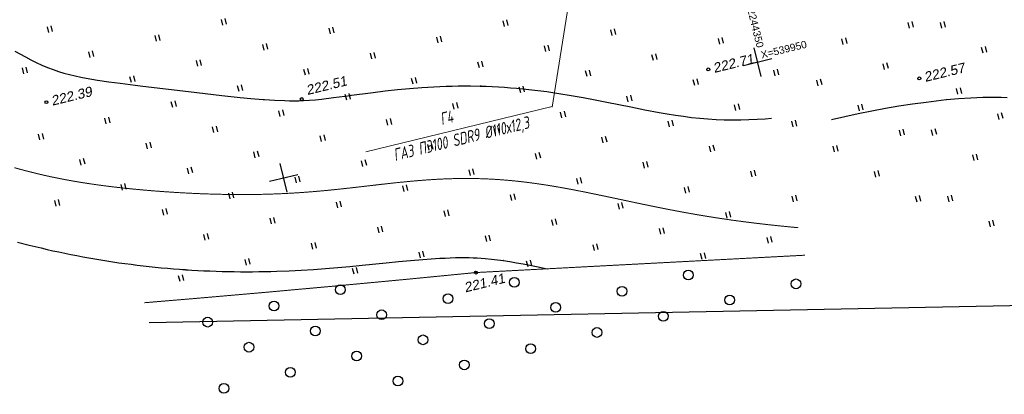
# Model space of a CAD drawing. Header units: millimetres. Extents: x -10 to 1169, y 1 to 1686.
# Tile 70 of 224: x 484 to 584, y 763 to 802. Entities that reach past the tile are written whole.
import ezdxf
from ezdxf.enums import TextEntityAlignment as Align

# ---------------------------------------------------------------- set-up
doc = ezdxf.new("R2010")
doc.units = ezdxf.units.MM
doc.linetypes.add('AHIDDEN1', pattern=[2, 0.5, -1.5])
doc.linetypes.add('CONTI', pattern=[0])
for name, color, linetype in [('CONTURS', 7, 'Continuous'), ('COORDS', 7, 'Continuous'), ('GPR_PICK', 7, 'Continuous'), ('IZOLINES', 32, 'Continuous'), ('PDIGIT', 170, 'Continuous'), ('PICKETS', 7, 'Continuous'), ('УЧАСТКИ', 7, 'Continuous')]:
    doc.layers.add(name, color=color, linetype=linetype)
doc.styles.add('GPR', font='isocpeui.ttf', dxfattribs={"width": 0.8})
doc.styles.get("Standard").update_dxf_attribs({"font": 'arial.ttf'})

# ---------------------------------------------------------------- blocks, each defined once
blk = doc.blocks.new('401')
at = {"layer": 'CONTURS'}
for p, q in [((0, 0), (0, 1.2)), ((0.8, 0), (0.8, 1.2))]:
    blk.add_line(p, q, dxfattribs=at)
blk = doc.blocks.new('372')
at = {"layer": 'CONTURS'}
blk.add_circle((0, 0), 1, dxfattribs=at)

msp = doc.modelspace()

# ---------------------------------------------------------------- linework, layer by layer
at = {"layer": 'CONTURS', "color": 0, "linetype": 'CONTI', "lineweight": 15}
for p, q in [((538.09057, 792.56818), (541.29382, 812.56592)), ((538.07995, 792.63657), (519.01681, 787.9778))]:
    msp.add_line(p, q, dxfattribs=at)
at = {"layer": 'CONTURS', "linetype": 'AHIDDEN1', "const_width": 0.1}
msp.add_lwpolyline([(530.28937, 775.59123), (563.99764, 777.3704)], dxfattribs=at)
at = {"layer": 'CONTURS', "linetype": 'AHIDDEN1', "const_width": 0.1, "flags": 128}
msp.add_lwpolyline([(530.28937, 775.59123), (523.03283, 774.88425), (515.77459, 774.20186), (508.51465, 773.54404), (501.25301, 772.91081), (496.28846, 772.49479)], dxfattribs=at)
at = {"layer": 'COORDS', "lineweight": -2}
for p, q in [((559.51411, 795.71651), (558.80191, 798.63075)), ((559.51411, 795.71651), (558.80191, 798.63075)), ((557.70089, 796.81753), (560.61513, 797.52973)), ((557.70089, 796.81753), (560.61513, 797.52973)), ((510.9435, 783.84653), (510.23131, 786.76077)), ((509.13029, 784.94755), (512.04452, 785.65975))]:
    msp.add_line(p, q, dxfattribs=at)
at = {"layer": 'IZOLINES'}
for points in [[(483.02775, 798.31101), (484.11964, 797.70608), (484.6722, 797.41604), (485.23057, 797.13764), (485.79581, 796.8739), (486.36878, 796.62809), (486.95291, 796.40213), (486.95137, 796.40329), (487.5064, 796.21179), (488.06797, 796.0414), (488.63481, 795.89033), (489.20571, 795.75621), (489.77966, 795.6363), (490.35582, 795.52795), (491.51238, 795.33695), (492.6724, 795.16892), (493.83424, 795.01434), (495.35873, 794.82366)], [(495.35889, 794.82301), (496.1604, 794.72276), (500.81411, 794.15473), (504.24018, 793.75206), (506.13423, 793.551), (507.23056, 793.44717), (508.48887, 793.34388), (508.59496, 793.33611), (508.59594, 793.33604), (508.60578, 793.33616), (509.65029, 793.26838), (510.69577, 793.22211), (511.18609, 793.20951), (511.67649, 793.20425), (512.14475, 793.20787), (512.59864, 793.22316), (512.59265, 793.22272), (513.2161, 793.26359), (513.83841, 793.31835), (514.45976, 793.38263), (515.70028, 793.5298), (517.43254, 793.75661), (517.27584, 793.73636), (519.7545, 794.06209), (520.99523, 794.21358), (522.23749, 794.35128), (523.48144, 794.47173), (524.72704, 794.57209), (525.35042, 794.61402), (525.97415, 794.65012), (526.59818, 794.68018), (527.22246, 794.70404), (527.84691, 794.72154), (528.47149, 794.73256), (529.09613, 794.73699), (529.72075, 794.73478), (530.81134, 794.71482), (530.71301, 794.71786), (531.33766, 794.69784), (531.96204, 794.6715), (532.58609, 794.63846), (533.20972, 794.59879), (533.83287, 794.55258), (534.45549, 794.49991), (535.07751, 794.44093), (535.6989, 794.37577), (536.31961, 794.3046), (536.9396, 794.22763), (537.55885, 794.14506), (538.79502, 793.9641), (540.02811, 793.76393), (541.25832, 793.54711), (542.48599, 793.31664), (543.71167, 793.07596), (546.16021, 792.58042), (547.5998, 792.29315), (549.05258, 792.01865), (549.05993, 792.01732), (549.05994, 792.01731), (549.05994, 792.01731), (549.05994, 792.01731), (549.06086, 792.01812), (549.88919, 791.87205), (550.71945, 791.73773), (551.55163, 791.6165), (552.38577, 791.51058), (553.22177, 791.42184), (554.05937, 791.35164), (554.8982, 791.3007), (555.73781, 791.26901), (556.57777, 791.25599), (557.41769, 791.26061), (558.25725, 791.2816), (559.09621, 791.3176), (559.9344, 791.3672), (560.56563, 791.41381)], [(566.70815, 791.28849), (568.08534, 791.60995), (569.46658, 791.91294), (570.85246, 792.1932), (572.24286, 792.44916), (573.63734, 792.68099), (575.03513, 792.89114), (576.43542, 793.08343), (577.45066, 793.21113), (578.48404, 793.32731), (578.49186, 793.32813), (578.49186, 793.32813), (578.49186, 793.32813), (578.49186, 793.32813), (578.49186, 793.32813), (578.49186, 793.32813), (578.49187, 793.32813), (578.49249, 793.32764), (579.73685, 793.44369), (580.98344, 793.52756), (581.60743, 793.55633), (582.23173, 793.57582), (582.8562, 793.58575), (583.48069, 793.5859), (584.10504, 793.57615), (584.72909, 793.55638)], [(483.29463, 778.71278), (484.50612, 778.40583), (485.11315, 778.25759), (485.72107, 778.11303), (486.32987, 777.97229), (486.93955, 777.83545), (487.55011, 777.70263), (488.16153, 777.57387), (488.77379, 777.44925), (489.38688, 777.32881), (490.00077, 777.21258), (490.61543, 777.10059), (491.23085, 776.99286), (491.84698, 776.88939), (492.46381, 776.79019), (493.08129, 776.69526), (493.6994, 776.60459), (494.31812, 776.51819), (494.9374, 776.43605), (495.55722, 776.35815), (496.17754, 776.2845), (496.79835, 776.21508), (497.4196, 776.1499), (498.04127, 776.08894), (498.66333, 776.0322), (499.28575, 775.97969), (499.9085, 775.93139), (500.53155, 775.8873), (500.78799, 775.8709)], [(495.33772, 776.38511), (495.55738, 776.3575), (496.1777, 776.28385), (496.79851, 776.21444), (497.41976, 776.14925), (498.04143, 776.08829), (498.66349, 776.03156), (499.28591, 775.97904), (499.90865, 775.93074), (500.53171, 775.88666), (501.15503, 775.84679), (501.7786, 775.81115), (502.40238, 775.77972), (503.02636, 775.75251), (503.65049, 775.72952), (504.27475, 775.71075), (504.89911, 775.69618), (505.52355, 775.68582), (506.14803, 775.67964), (506.77253, 775.67764), (507.39702, 775.67978), (508.02147, 775.68605), (508.64586, 775.69639), (509.27016, 775.71076), (509.89434, 775.72911), (511.14224, 775.77745), (512.38941, 775.84069), (513.63574, 775.9179), (514.88116, 776.00788), (516.12569, 776.10912), (517.36939, 776.21982), (518.61241, 776.33779), (521.09736, 776.58495), (522.3399, 776.70774), (523.58298, 776.82487), (524.82693, 776.93169), (525.69458, 776.99714), (526.58972, 777.05423), (526.60199, 777.05493), (526.60199, 777.05493), (526.60263, 777.05468), (527.12737, 777.08227), (527.65235, 777.10428), (528.17753, 777.12018), (528.74127, 777.12938), (528.74549, 777.12942), (528.74549, 777.12942), (528.74549, 777.12942), (528.74549, 777.12942), (528.74549, 777.12942), (528.745, 777.1299), (529.16174, 777.13014), (529.5784, 777.12503), (529.9949, 777.11342), (530.41109, 777.09479), (530.82686, 777.06894), (531.24208, 777.03609), (531.87635, 776.97343), (531.8704, 776.97479), (532.49985, 776.89885), (533.09655, 776.817), (533.08977, 776.81853), (533.77155, 776.7136), (534.45174, 776.59916), (535.13037, 776.47596), (535.80752, 776.34505), (536.48331, 776.20736), (537.58833, 775.96911)]]:
    msp.add_lwpolyline(points, dxfattribs=at)
at = {"layer": 'IZOLINES', "const_width": 0.1}
for points in [[(482.99242, 786.34693), (483.59451, 786.17967), (484.19821, 786.0184), (484.80353, 785.86344), (485.41046, 785.71499), (486.01894, 785.57319), (486.62891, 785.43806), (487.24029, 785.30955), (487.85296, 785.18753), (488.46683, 785.07182), (489.0818, 784.96219), (489.69776, 784.8584), (490.31461, 784.76019), (490.93227, 784.66727), (491.55065, 784.5794), (492.16967, 784.4963), (492.78928, 784.41773), (493.4094, 784.34346), (494.65096, 784.20703), (495.89402, 784.08557), (497.1383, 783.97801), (498.38359, 783.88362), (498.74174, 783.86017)], [(493.39247, 784.34486), (493.40956, 784.34281), (494.65112, 784.20638), (495.89418, 784.08492), (497.13846, 783.97736), (498.38375, 783.88298), (499.6299, 783.80137), (500.87677, 783.73247), (502.12423, 783.67649), (503.37217, 783.6339), (504.62045, 783.60539), (505.8689, 783.59184), (507.11735, 783.59419), (507.74152, 783.60163), (508.36561, 783.61341), (508.98959, 783.62961), (509.96599, 783.66406), (509.95383, 783.66341), (510.68812, 783.69677), (511.42208, 783.73636), (512.15565, 783.78226), (512.8888, 783.83431), (513.62148, 783.89228), (514.35369, 783.9558), (515.08542, 784.02444), (515.81671, 784.09764), (517.27808, 784.25505), (518.73839, 784.42199), (521.14583, 784.69912), (521.14758, 784.69932), (521.15109, 784.69971), (521.14734, 784.69956), (522.3901, 784.83368), (523.63401, 784.95598), (524.25651, 785.01114), (524.87941, 785.06156), (525.50268, 785.10672), (526.12633, 785.14611), (526.75031, 785.17927), (527.37459, 785.20577), (527.99909, 785.22522), (528.62374, 785.2373), (529.24846, 785.24173), (529.87315, 785.23829), (530.4977, 785.22683), (531.12202, 785.20726), (531.74598, 785.17956), (532.36949, 785.14377), (532.99246, 785.09999), (533.61479, 785.04837), (534.2364, 784.98914), (534.85724, 784.92254), (535.47725, 784.84889), (536.0964, 784.76852), (536.71467, 784.68179), (537.33205, 784.58912), (537.94856, 784.4909), (538.56422, 784.38757), (539.17906, 784.27957), (540.0404, 784.12104), (540.03782, 784.12208), (540.88638, 783.95821), (541.73393, 783.78921), (543.42648, 783.43898), (546.64717, 782.75496), (546.63922, 782.75668), (547.86269, 782.50059), (549.08743, 782.25068), (550.31382, 782.00912), (551.54213, 781.77771), (552.77251, 781.55784), (554.005, 781.35048), (555.23957, 781.15618), (556.4761, 780.97509), (557.71441, 780.80701), (558.9543, 780.65141), (560.19557, 780.5075), (561.43799, 780.37424), (562.68137, 780.25042), (563.30806, 780.19209)]]:
    msp.add_lwpolyline(points, dxfattribs=at)
at = {"layer": 'PICKETS', "color": 7, "lineweight": -2}
for centre in [(554.09784, 796.42598), (554.09784, 796.42598), (575.7204, 795.50174), (486.26842, 793.0659), (512.43221, 793.38256), (530.28937, 775.59123)]:
    msp.add_circle(centre, 0.15, dxfattribs=at)
at = {"layer": 'УЧАСТКИ', "color": 6, "linetype": 'Continuous', "lineweight": -2}
msp.add_line((607.10901, 772.61511), (496.78901, 770.4466), dxfattribs=at)

# ---------------------------------------------------------------- block references
at = {"layer": 'CONTURS', "lineweight": -2, "xscale": 0.5, "yscale": 0.5, "zscale": 0.5, "rotation": 13.73311783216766}
for name, p in [('401', (504.3457, 800.97453)), ('401', (533.20704, 800.82184)), ('401', (574.7286, 800.65107)), ('401', (578.01937, 800.67292)), ('401', (486.51494, 800.22063)), ('401', (515.37643, 800.06729)), ('401', (544.23776, 799.9146)), ('401', (497.54582, 799.31274)), ('401', (526.40715, 799.16004)), ('401', (555.26849, 799.00735)), ('401', (567.92871, 798.98927)), ('401', (490.74578, 797.65159)), ('401', (508.57654, 798.40549)), ('401', (519.60727, 797.49825)), ('401', (537.43788, 798.2528)), ('401', (582.25021, 798.10388)), ('401', (501.77666, 796.74369)), ('401', (530.638, 796.591)), ('401', (548.46861, 797.34555)), ('401', (572.15955, 796.42023)), ('401', (483.94589, 795.98979)), ('401', (512.80739, 795.83645)), ('401', (541.66872, 795.68375)), ('401', (560.95027, 795.76054)), ('401', (494.97662, 795.08254)), ('401', (494.97678, 795.0819)), ('401', (523.83811, 794.9292)), ('401', (552.69945, 794.77651)), ('401', (565.35967, 794.75843)), ('401', (506.0075, 794.17465)), ('401', (534.86884, 794.02196)), ('401', (579.68117, 793.87304)), ('401', (499.20762, 792.51285)), ('401', (517.03823, 793.2674)), ('401', (545.89956, 793.11471)), ('401', (510.23834, 791.60561)), ('401', (528.06895, 792.36016)), ('401', (539.09968, 791.45291)), ('401', (556.93029, 792.20747)), ('401', (569.59051, 792.18939)), ('401', (492.40757, 790.8517)), ('401', (521.26907, 790.69836)), ('401', (550.1304, 790.54567)), ('401', (562.79062, 790.52759)), ('401', (583.91201, 791.30399)), ('401', (503.43846, 789.94381)), ('401', (532.29979, 789.79112)), ('401', (573.82135, 789.62034)), ('401', (577.11212, 789.6422)), ('401', (485.60769, 789.1899)), ('401', (514.46918, 789.03656)), ('401', (543.33052, 788.88387)), ('401', (496.63842, 788.28266)), ('401', (496.63857, 788.28201)), ('401', (507.6693, 787.37477)), ('401', (525.49991, 788.12932)), ('401', (554.36124, 787.97662)), ('401', (567.02147, 787.95855)), ('401', (489.83853, 786.62086)), ('401', (518.70002, 786.46752)), ('401', (536.53063, 787.22207)), ('401', (581.34297, 787.07315)), ('401', (500.86941, 785.71297)), ('401', (529.73075, 785.56027)), ('401', (547.56136, 786.31483)), ('401', (558.59209, 785.40758)), ('401', (571.25231, 785.3895)), ('401', (511.90014, 784.80572)), ('401', (540.76148, 784.65303)), ('401', (494.06937, 784.05182)), ('401', (522.93087, 783.89848)), ('401', (551.7922, 783.74578)), ('401', (487.26949, 782.39002)), ('401', (505.10026, 783.14392)), ('401', (533.96159, 782.99123)), ('401', (562.82293, 782.83854)), ('401', (575.48315, 782.82046)), ('401', (578.77392, 782.84231)), ('401', (498.30037, 781.48213)), ('401', (516.13098, 782.23668)), ('401', (527.16171, 781.32943)), ('401', (544.99232, 782.08399)), ('401', (509.3311, 780.57488)), ('401', (538.19243, 780.42219)), ('401', (556.02304, 781.17674)), ('401', (520.36182, 779.66764)), ('401', (549.22316, 779.51494)), ('401', (583.00476, 780.27327)), ('401', (502.53121, 778.91308)), ('401', (531.39255, 778.76039)), ('401', (560.25388, 778.6077)), ('401', (513.56194, 778.00584)), ('401', (542.42327, 777.85314)), ('401', (506.76205, 776.34404)), ('401', (524.59266, 777.09859)), ('401', (553.454, 776.9459)), ('401', (517.79278, 775.43679)), ('401', (535.62339, 776.19135)), ('372', (552.05506, 775.33782)), ('401', (499.96217, 774.68224)), ('372', (534.22445, 774.58326)), ('372', (563.08578, 774.43057)), ('372', (516.39384, 773.82871)), ('372', (545.25517, 773.67602)), ('372', (527.42456, 772.92147)), ('372', (556.2859, 772.76877)), ('372', (509.59395, 772.16691)), ('372', (538.45529, 772.01422)), ('372', (502.79407, 770.50512)), ('372', (520.62468, 771.25967)), ('372', (531.6554, 770.35242)), ('372', (549.48601, 771.10697)), ('372', (513.82479, 769.59787)), ('372', (542.68613, 769.44518)), ('372', (524.85552, 768.69062)), ('372', (507.02491, 767.93607)), ('372', (535.88625, 767.78338)), ('372', (518.05564, 767.02883)), ('372', (511.25575, 765.36703)), ('372', (529.08636, 766.12158)), ('372', (522.28648, 764.45978)), ('372', (504.45587, 763.70523))]:
    msp.add_blockref(name, p, dxfattribs=at)

# ---------------------------------------------------------------- texts
at = {"layer": 'COORDS', "lineweight": -2}
for s, rotation, p in [('Y=2244350', 283.7331178, (557.79018, 803.8237)), ('X=539950', 13.7331178, (559.58436, 797.53518))]:
    msp.add_text(s, height=0.75, rotation=rotation, dxfattribs=at).set_placement(p)
at = {"layer": 'GPR_PICK', "style": 'GPR', "width": 0.7}
for s, p in [('Г4', (527.41825, 790.86934)), ('ГАЗ ПЭ100 SDR9 %%C110х12,3', (528.92044, 788.72035))]:
    msp.add_text(s, height=1.25, rotation=13.7331178, dxfattribs=at).set_placement(p, align=Align.CENTER)
at = {"layer": 'PDIGIT', "color": 7, "lineweight": -2, "oblique": 10}
for s, p in [('222.71', (554.70225, 796.05897)), ('222.57', (576.3248, 795.13474)), ('222.51', (513.00387, 793.79156)), ('222.39', (486.87282, 792.69889)), ('221.41', (529.1974, 773.54697))]:
    msp.add_text(s, height=1, rotation=13.7331178, dxfattribs=at).set_placement(p)

doc.saveas('drawing.dxf')
